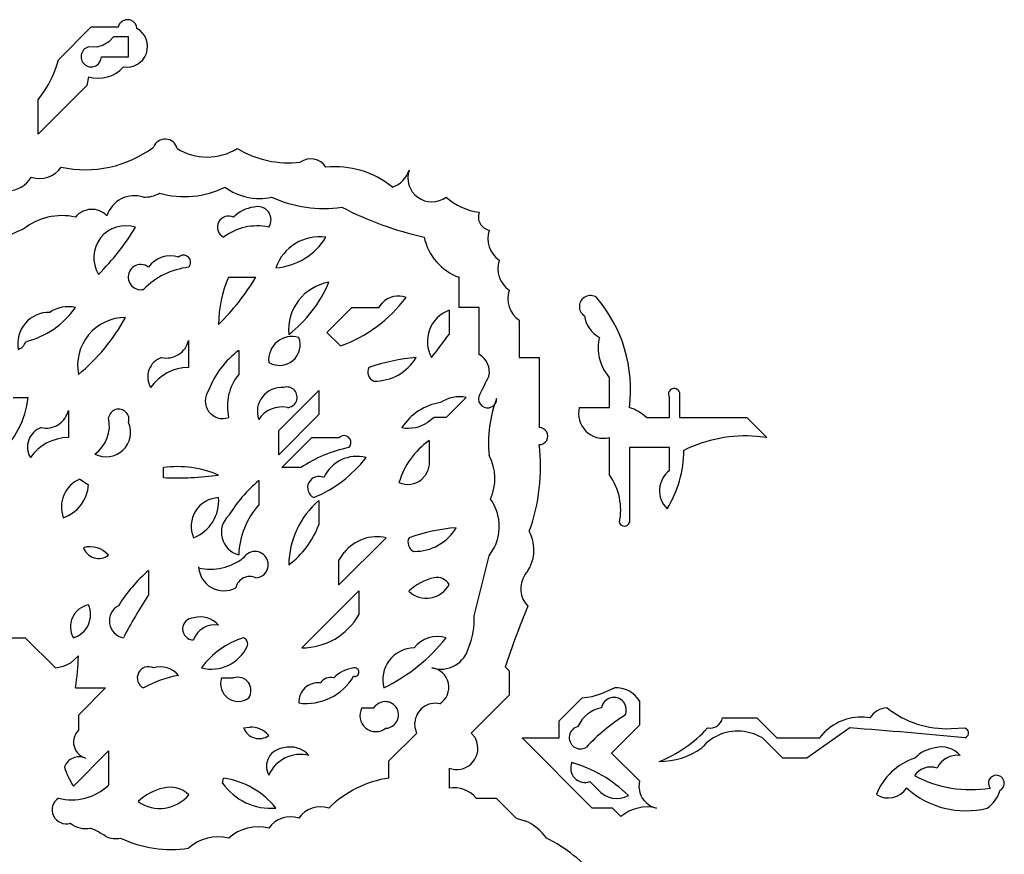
# Model space of a CAD drawing. Extents: x 0.03 to 1.4, y 0.1 to 1.71.
# Tile 7 of 7: x 0.88 to 1.37, y 1.3 to 1.71. Entities that reach past the tile are written whole.
import ezdxf

# ---------------------------------------------------------------- set-up
doc = ezdxf.new("R2010")
doc.units = 0
doc.header["$MEASUREMENT"] = 0
doc.linetypes.add('solid', pattern=[0])
doc.layers.add('1', color=7, linetype='solid')

msp = doc.modelspace()

# ---------------------------------------------------------------- linework, layer by layer
at = {"layer": '1', "color": 3, "linetype": 'solid'}
for p, q in [((0.895118, 1.69374), (0.911575, 1.710197)), ((0.911575, 1.710197), (0.925118, 1.710197)), ((0.925118, 1.710197), (0.925551, 1.711339)), ((0.925551, 1.711339), (0.92626, 1.712323)), ((0.922599, 1.705197), (0.920276, 1.702795)), ((0.930118, 1.705197), (0.922599, 1.705197)), ((0.930118, 1.695197), (0.930118, 1.705197)), ((0.914252, 1.700158), (0.910118, 1.700197)), ((0.917441, 1.701063), (0.914252, 1.700158)), ((0.920276, 1.702795), (0.917441, 1.701063)), ((0.916575, 1.695197), (0.930118, 1.695197)), ((0.90937, 1.680906), (0.885118, 1.656654)), ((0.910118, 1.685197), (0.90937, 1.680906)), ((0.885118, 1.67374), (0.887953, 1.677717)), ((0.885118, 1.656654), (0.885118, 1.67374)), ((0.980118, 1.585158), (0.993661, 1.585158)), ((1.095118, 1.570158), (1.095118, 1.585158)), ((1.055118, 1.570158), (1.05685, 1.57248)), ((1.029095, 1.557677), (1.041575, 1.570158)), ((1.041575, 1.570158), (1.055118, 1.570158)), ((1.090118, 1.568701), (1.090118, 1.556654)), ((1.105118, 1.570158), (1.095118, 1.570158)), ((1.105118, 1.546654), (1.105118, 1.570158)), ((1.125118, 1.563701), (1.125118, 1.545158)), ((0.960118, 1.553701), (0.960118, 1.540158)), ((1.035866, 1.550906), (1.029095, 1.557677)), ((0.985118, 1.548701), (0.985118, 1.536654)), ((1.125118, 1.545158), (1.135118, 1.545158)), ((1.135118, 1.545158), (1.135118, 1.510158)), ((1.170118, 1.535158), (1.167284, 1.539173)), ((1.170118, 1.520158), (1.170118, 1.535158)), ((1.005118, 1.508701), (1.025118, 1.528701)), ((1.025118, 1.528701), (1.025118, 1.516614)), ((0.872598, 1.525158), (0.880079, 1.525158)), ((1.098662, 1.525158), (1.088661, 1.515158)), ((1.200118, 1.515158), (1.200118, 1.525158)), ((1.205118, 1.527677), (1.205118, 1.515158)), ((0.900118, 1.518701), (0.900118, 1.505158)), ((1.155118, 1.520158), (1.170118, 1.520158)), ((1.025118, 1.516614), (1.005118, 1.496614)), ((1.082638, 1.515158), (1.07937, 1.512677)), ((1.088661, 1.515158), (1.082638, 1.515158)), ((1.188661, 1.515158), (1.200118, 1.515158)), ((1.205118, 1.515158), (1.238662, 1.515158)), ((1.238662, 1.515158), (1.248662, 1.505158)), ((1.005118, 1.496614), (1.005118, 1.508701)), ((1.006575, 1.490158), (1.021575, 1.505158)), ((1.021575, 1.505158), (1.035118, 1.505158)), ((1.035118, 1.505158), (1.035866, 1.505748)), ((1.035866, 1.505748), (1.036693, 1.506063)), ((1.080118, 1.503701), (1.080118, 1.491614)), ((1.170118, 1.486614), (1.170118, 1.505158)), ((1.248662, 1.505158), (1.24378, 1.505748)), ((1.180118, 1.500157), (1.180118, 1.462677)), ((1.200118, 1.500157), (1.180118, 1.500157)), ((1.200118, 1.488701), (1.200118, 1.500157)), ((0.947598, 1.485158), (0.947598, 1.490158)), ((1.016142, 1.490158), (1.006575, 1.490158)), ((1.079567, 1.488898), (1.078346, 1.486417)), ((1.080118, 1.491614), (1.079567, 1.488898)), ((0.905827, 1.484449), (0.910118, 1.481614)), ((1.078346, 1.486417), (1.076535, 1.484331)), ((0.995118, 1.483701), (0.995118, 1.471614)), ((1.025118, 1.473701), (1.025118, 1.461614)), ((1.058661, 1.455158), (1.035118, 1.431614)), ((1.110118, 1.446181), (1.112717, 1.450354)), ((1.035118, 1.443701), (1.037756, 1.447835)), ((1.102638, 1.416181), (1.110118, 1.446181)), ((0.965118, 1.440669), (0.965118, 1.440158)), ((1.035118, 1.431614), (1.035118, 1.443701)), ((0.940118, 1.438701), (0.940118, 1.426614)), ((0.993661, 1.435039), (0.993661, 1.435158)), ((1.016575, 1.400158), (1.045118, 1.428701)), ((1.045118, 1.428701), (1.045118, 1.416614)), ((0.870079, 1.405158), (0.878622, 1.405158)), ((0.878622, 1.405158), (0.893622, 1.390158)), ((0.901339, 1.392717), (0.905118, 1.396181)), ((0.893622, 1.390158), (0.897677, 1.390945)), ((0.897677, 1.390945), (0.901339, 1.392717)), ((1.11815, 1.390669), (1.120118, 1.388701)), ((1.042874, 1.385866), (1.04248, 1.385945)), ((1.120118, 1.388701), (1.120118, 1.376614)), ((0.976575, 1.385158), (0.982599, 1.385158)), ((0.976575, 1.385039), (0.976575, 1.385158)), ((0.903622, 1.380158), (0.918622, 1.380158)), ((0.918622, 1.380158), (0.905118, 1.366614)), ((1.120118, 1.376614), (1.101142, 1.357638)), ((1.156575, 1.375157), (1.161457, 1.375945)), ((1.161457, 1.375945), (1.166181, 1.377323)), ((1.166181, 1.377323), (1.172638, 1.380158)), ((1.052598, 1.370158), (1.053701, 1.371496)), ((1.145118, 1.363701), (1.156575, 1.375157)), ((1.185118, 1.373701), (1.185118, 1.361614)), ((0.905118, 1.366614), (0.905118, 1.359134)), ((1.046575, 1.370158), (1.052598, 1.370158)), ((1.073228, 1.360197), (1.073032, 1.362874)), ((1.145118, 1.355158), (1.145118, 1.363701)), ((1.185118, 1.361614), (1.171181, 1.347638)), ((1.226614, 1.365158), (1.243662, 1.365158)), ((1.243662, 1.365158), (1.253662, 1.355158)), ((0.90378, 1.357362), (0.902953, 1.355354)), ((0.905118, 1.359134), (0.90378, 1.357362)), ((0.987598, 1.360157), (0.990669, 1.36063)), ((1.058661, 1.360039), (1.058661, 1.360157)), ((1.060118, 1.343701), (1.074095, 1.357638)), ((1.074095, 1.357638), (1.073228, 1.360197)), ((1.101142, 1.357638), (1.102913, 1.355512)), ((1.242165, 1.357284), (1.237402, 1.358425)), ((1.246614, 1.355158), (1.242165, 1.357284)), ((1.290158, 1.360157), (1.268661, 1.345158)), ((1.275157, 1.355158), (1.278386, 1.358819)), ((1.340591, 1.359843), (1.347638, 1.360157)), ((1.347638, 1.360157), (1.348268, 1.359803)), ((1.102913, 1.355512), (1.104016, 1.353032)), ((1.126575, 1.355158), (1.145118, 1.355158)), ((1.161575, 1.320158), (1.126575, 1.355158)), ((1.256614, 1.345158), (1.246614, 1.355158)), ((1.253662, 1.355158), (1.275157, 1.355158)), ((0.902598, 1.331181), (0.920118, 1.348701)), ((0.920118, 1.348701), (0.920118, 1.331614)), ((1.171181, 1.347638), (1.185118, 1.333701)), ((1.345158, 1.346339), (1.345158, 1.346417)), ((1.060118, 1.335158), (1.060118, 1.343701)), ((1.268661, 1.345158), (1.256614, 1.345158)), ((0.89811, 1.340748), (0.89811, 1.340669)), ((1.090118, 1.340158), (1.090118, 1.330158)), ((0.977087, 1.332638), (0.977598, 1.335158)), ((1.160433, 1.333386), (1.16441, 1.32941)), ((1.185118, 1.333701), (1.184843, 1.330748)), ((1.184843, 1.330748), (1.185315, 1.327874)), ((1.318386, 1.330236), (1.318386, 1.330158)), ((1.103661, 1.325158), (1.113661, 1.325158)), ((1.113661, 1.325158), (1.123662, 1.315158)), ((1.171614, 1.320158), (1.161575, 1.320158)), ((1.175866, 1.315906), (1.171614, 1.320158)), ((1.123662, 1.315158), (1.128347, 1.313701))]:
    msp.add_line(p, q, dxfattribs=at)
for centre, radius, start, end in [((0.929682, 1.709099), 0.004701, 4.270193, 136.705362), ((0.929251, 1.700433), 0.010368, -99.168712, 60.411227), ((0.911513, 1.695323), 0.005069, 105.972441, 301.13257), ((0.838775, 1.709321), 0.058457, 327.272366, 344.541745), ((0.911469, 1.695342), 0.005108, 301.448978, 358.372632), ((0.91486, 1.701676), 0.017147, 253.947328, 317.978091), ((0.948371, 1.648036), 0.006164, 13.254023, 159.475246), ((0.90869, 1.695534), 0.056648, 257.650445, 306.768094), ((0.969373, 1.673642), 0.028467, 238.19487, 301.790385), ((1.010059, 1.692334), 0.049991, 239.077603, 276.625076), ((1.021003, 1.635016), 0.009246, 34.078812, 124.046399), ((0.88577, 1.647553), 0.013049, 251.246104, 325.893932), ((1.032991, 1.594377), 0.046024, 51.103834, 95.397785), ((1.057913, 1.642278), 0.012719, 288.222508, 343.665896), ((1.081537, 1.634897), 0.012035, 161.575337, 306.297907), ((0.869942, 1.641802), 0.013377, 269.405938, 330.411938), ((0.938069, 1.640644), 0.015454, 268.25362, 299.288972), ((0.957983, 1.671903), 0.046411, 254.563462, 296.024278), ((0.99547, 1.653291), 0.028749, 233.444545, 282.260764), ((0.933054, 1.611586), 0.014349, 71.535276, 162.477776), ((1.027512, 1.681756), 0.062223, 245.364973, 278.375425), ((1.109024, 1.647993), 0.030566, 228.226728, 262.658077), ((0.911809, 1.608604), 0.010511, 43.999095, 141.154335), ((0.994644, 1.603606), 0.016717, 97.029643, 136.10145), ((0.994632, 1.613899), 0.006618, -34.003352, 107.888732), ((1.116757, 1.775991), 0.175217, 242.766742, 257.099522), ((1.111572, 1.615392), 0.006847, 160.499105, 257.737427), ((0.896798, 1.585451), 0.030519, 77.07958, 128.984383), ((0.980106, 1.610193), 0.00559, 63.523587, 243.345461), ((0.969782, 1.392441), 0.235522, 113.041625, 126.417468), ((0.928785, 1.594955), 0.015991, 72.392874, 211.276015), ((0.83252, 1.670615), 0.117779, 314.531021, 329.137664), ((0.994265, 1.583346), 0.027482, 77.702541, 127.33311), ((1.122635, 1.60454), 0.01319, 161.611059, 235.259384), ((1.00131, 1.621859), 0.032027, 274.28118, 328.65089), ((1.025428, 1.58245), 0.022976, 81.909971, 161.022256), ((1.104625, 1.611094), 0.027624, 192.325498, 249.870094), ((0.950998, 1.582556), 0.013295, 71.948277, 144.921287), ((0.957598, 1.592682), 0.003532, -44.493532, 134.604655), ((1.127634, 1.58954), 0.01319, 161.610021, 235.260258), ((0.936234, 1.585262), 0.006278, 87.962741, 282.557058), ((0.936197, 1.585148), 0.006393, 52.165676, 87.669474), ((0.964785, 1.552246), 0.038237, 97.010406, 135.315975), ((1.031638, 1.561914), 0.056521, 155.717197, 180.263924), ((0.889905, 1.647949), 0.121277, 314.638582, 328.818585), ((1.034099, 1.558921), 0.024087, 99.511738, 185.401264), ((0.971433, 1.607082), 0.063558, 307.493276, 337.419814), ((1.132635, 1.57454), 0.01319, 161.610226, 235.259507), ((1.012222, 1.617179), 0.070365, 289.634708, 323.33091), ((1.064797, 1.564813), 0.011042, 69.516456, 136.026332), ((1.16065, 1.570532), 0.00552, 56.933383, 236.933388), ((1.110062, 1.529158), 0.070632, -7.320668, 40.636456), ((0.890487, 1.552007), 0.015674, 88.75949, 190.560762), ((0.86856, 1.594413), 0.042634, 283.923495, 325.324779), ((0.90024, 1.55336), 0.017134, 78.616942, 123.325213), ((1.095809, 1.553194), 0.016518, 110.153746, 209.112621), ((0.928733, 1.541124), 0.024034, 90.264208, 190.718512), ((0.844021, 1.610976), 0.096212, 309.422148, 331.560796), ((1.172335, 1.568158), 0.014869, 188.711997, 240.963282), ((0.873078, 1.554797), 0.006006, 289.457314, 342.904866), ((0.949115, 1.556137), 0.01127, 256.973819, 347.513284), ((1.011816, 1.543872), 0.011759, 73.693964, 185.829039), ((1.005458, 1.551513), 0.010324, -121.146234, 20.669203), ((0.687123, 1.85397), 0.500802, 321.929045, 323.581305), ((1.186498, 1.549915), 0.022013, 166.222042, 209.207356), ((1.011835, 1.513039), 0.04456, 126.838665, 159.421465), ((0.950123, 1.535389), 0.010394, 109.960889, 210.217882), ((1.082516, 1.445535), 0.100015, 95.079119, 108.9007), ((1.053068, 1.557196), 0.023854, 268.87263, 329.690226), ((1.100274, 1.53794), 0.00997, 347.302033, 420.930065), ((0.960349, 1.516715), 0.023444, 90.563787, 145.012426), ((1.054411, 1.537864), 0.004868, 151.884194, 248.134735), ((1.004335, 1.520854), 0.024878, 140.574405, 193.236949), ((1.269517, 1.449641), 0.181273, 151.639889, 155.23001), ((0.977197, 1.523464), 0.008805, 143.505266, 289.376947), ((1.00649, 1.518148), 0.01206, 84.728633, 199.443122), ((1.00917, 1.525278), 0.005126, -87.326666, 107.857928), ((1.20243, 1.526791), 0.002831, 18.246673, 215.244177), ((0.836052, 1.530081), 0.044301, 310.935718, 353.618919), ((1.095274, 1.50839), 0.017106, 78.577341, 123.363393), ((1.109328, 1.524533), 0.004532, -193.488251, 1.420513), ((1.171524, 1.5026), 0.061736, 159.077336, 185.930781), ((0.889077, 1.521197), 0.011319, 257.227383, 347.260075), ((0.92523, 1.514249), 0.005134, -17.821371, 171.140403), ((1.006626, 1.506796), 0.013648, 78.232072, 147.477028), ((1.090394, 1.494577), 0.028462, 99.154201, 146.811528), ((1.167124, 1.517163), 0.012374, 165.996505, 284.003528), ((1.172941, 1.498096), 0.023199, 47.342435, 71.979511), ((0.903143, 1.511103), 0.017464, 305.749757, 373.029559), ((0.89003, 1.500422), 0.010331, 109.541761, 210.636846), ((0.91898, 1.507734), 0.012185, -117.539102, 23.932804), ((1.069834, 1.527356), 0.017504, 259.269873, 303.010442), ((1.135138, 1.505886), 0.004272, -90.264905, 90.264905), ((0.900349, 1.481715), 0.023444, 90.563787, 145.012426), ((1.037627, 1.502659), 0.00353, -45.111535, 105.337534), ((1.103282, 1.471311), 0.03982, 125.570354, 163.414803), ((1.238164, 1.436104), 0.06987, 85.390192, 116.229872), ((1.053377, 1.434624), 0.066861, 101.437673, 123.841852), ((1.04139, 1.490552), 0.094379, -19.926711, 6.731233), ((1.152811, 1.498684), 0.054472, -32.215097, 0.100871), ((0.997794, 1.534463), 0.064284, 292.696764, 322.306409), ((1.04403, 1.47773), 0.018032, 75.117034, 155.676445), ((1.087719, 1.484552), 0.025256, 336.419055, 387.516742), ((0.954689, 1.439215), 0.051434, 66.596574, 97.923493), ((0.911827, 1.470489), 0.015195, 113.260321, 200.540337), ((0.954463, 1.636416), 0.151414, 267.401486, 277.840402), ((1.025106, 1.480154), 0.00559, 63.524598, 243.344778), ((1.069533, 1.492437), 0.010712, 245.658948, 310.822347), ((1.145329, 1.468946), 0.030442, 348.117147, 395.479745), ((1.207727, 1.478647), 0.012609, 127.119403, 225.551097), ((0.891931, 1.48246), 0.018207, 288.136933, 357.338613), ((1.042714, 1.427769), 0.073442, 130.396538, 148.464475), ((0.975714, 1.460866), 0.014304, 92.387741, 203.520308), ((0.95543, 1.473564), 0.019753, -68.719887, 4.627916), ((1.091226, 1.460822), 0.023904, 334.029472, 394.75344), ((1.026213, 1.444676), 0.041141, 139.097363, 177.300205), ((1.053105, 1.441068), 0.042991, 130.617536, 179.271798), ((0.987988, 1.45777), 0.011519, 133.094664, 255.57404), ((0.983402, 1.477277), 0.04456, 306.83867, 339.42147), ((1.102511, 1.360558), 0.099992, 95.077596, 108.902291), ((1.073067, 1.472197), 0.023855, 268.873942, 329.688696), ((1.177617, 1.463702), 0.002702, 202.360706, 337.727337), ((1.054235, 1.434293), 0.021329, 78.021995, 140.586999), ((1.074516, 1.452902), 0.004943, 152.848371, 247.170011), ((1.112874, 1.449108), 0.019582, -39.64249, 28.282792), ((0.915274, 1.453028), 0.008195, 200.504404, 306.231067), ((0.910967, 1.438611), 0.012028, 40.467635, 106.264466), ((0.971083, 1.466211), 0.026728, 257.105177, 308.164021), ((0.993244, 1.441655), 0.006644, -46.298314, 148.182416), ((0.97769, 1.441234), 0.012583, 182.51152, 298.332664), ((0.987717, 1.382766), 0.073446, 130.397044, 148.46397), ((0.990693, 1.428595), 0.007203, 65.662228, 167.461806), ((0.993002, 1.442273), 0.007263, 275.209212, 311.709726), ((1.088164, 1.409445), 0.0263, 102.129978, 133.681747), ((1.084045, 1.428008), 0.007287, 31.827828, 101.131852), ((1.138473, 1.429668), 0.012606, 146.563046, 224.03308), ((1.078819, 1.437924), 0.012932, 227.007423, 331.990251), ((1.137209, 1.297233), 0.235764, 146.716889, 152.756863), ((0.91228, 1.41068), 0.011146, 101.182538, 209.702367), ((0.899157, 1.416677), 0.012022, -73.365509, 24.250571), ((0.929148, 1.413601), 0.008584, 117.994127, 259.603934), ((1.537183, 1.251838), 0.441433, 157.480475, 161.669221), ((0.965984, 1.403666), 0.01198, 40.31597, 106.413657), ((1.016603, 1.43309), 0.032932, 269.950215, 329.981001), ((1.069209, 1.41394), 0.033504, 336.445584, 363.834511), ((0.962599, 1.409646), 0.005512, 90.000788, 269.999208), ((0.973112, 1.400465), 0.011135, 79.618982, 160.761172), ((1.084285, 1.391008), 0.014811, 72.81123, 141.848604), ((0.971479, 1.409302), 0.019763, 255.630615, 334.857319), ((0.998986, 1.366965), 0.039854, 106.601812, 144.412629), ((0.986358, 1.402146), 0.003257, -22.381512, 67.618497), ((1.016375, 1.463177), 0.092691, 296.406895, 321.248331), ((1.085936, 1.403848), 0.014369, 252.331312, 346.736281), ((0.796561, 1.398235), 0.108577, 350.415851, 358.916086), ((1.072971, 1.384253), 0.015909, 91.199807, 194.916155), ((0.940106, 1.385154), 0.00559, 63.523587, 243.345461), ((0.945984, 1.378665), 0.011981, 40.322466, 106.414224), ((0.9657, 1.329154), 0.058233, 100.469658, 118.853478), ((1.018779, 1.399894), 0.027501, 262.349417, 329.520865), ((1.044643, 1.373568), 0.016715, 97.026611, 136.103226), ((1.042997, 1.388029), 0.002166, -93.257586, 100.606719), ((1.080321, 1.380522), 0.009716, 302.014682, 442.588062), ((0.984887, 1.382211), 0.008782, 161.163627, 306.564571), ((0.984657, 1.378878), 0.006608, -34.265953, 108.147535), ((1.024681, 1.373135), 0.009576, 82.892385, 182.97835), ((1.030994, 1.37919), 0.006179, 74.952194, 146.086299), ((1.173435, 1.366408), 0.013772, 31.971685, 93.31832), ((1.058261, 1.36667), 0.00664, -61.622991, 133.376082), ((1.083321, 1.362199), 0.010311, 77.954363, 176.248606), ((1.172338, 1.369167), 0.006236, 335.037991, 530.862998), ((1.053569, 1.366307), 0.007984, 151.161143, 309.629769), ((1.168908, 1.354601), 0.015794, 99.940441, 156.627525), ((1.22945, 1.284401), 0.096923, 122.067546, 137.087525), ((1.308895, 1.360027), 0.010132, 91.096494, 149.579968), ((1.338451, 1.407682), 0.047887, 231.591279, 272.560403), ((1.220296, 1.366505), 0.00646, 259.279035, 347.968885), ((1.295582, 1.340314), 0.025261, 79.564563, 132.900619), ((0.995274, 1.363028), 0.008195, 200.505333, 306.232542), ((0.990992, 1.348651), 0.011984, 40.399862, 91.543291), ((1.057875, 1.368008), 0.008008, 275.636263, 296.255548), ((1.155751, 1.355364), 0.005663, 103.70309, 298.631703), ((1.171156, 1.403475), 0.06461, 291.656509, 317.899007), ((1.234254, 1.335138), 0.023499, 82.301184, 140.271684), ((1.144907, -0.642572), 2.00799, 84.20542, 85.851806), ((1.346611, 1.357662), 0.002707, -67.706187, 52.263573), ((0.911108, 1.353214), 0.008431, 165.293692, 252.851916), ((1.093936, 1.349975), 0.010533, -111.249652, 16.870408), ((1.008097, 1.341045), 0.009126, 93.129097, 209.045262), ((1.015932, 1.329654), 0.017278, 75.979339, 156.244532), ((1.010984, 1.338664), 0.011982, 40.32556, 106.411772), ((1.195017, 1.380057), 0.036632, 269.973216, 305.29208), ((1.334682, 1.333569), 0.016714, 97.025136, 136.105685), ((1.336054, 1.338927), 0.011739, 39.151075, 106.920136), ((1.343726, 1.335423), 0.011087, 82.583681, 154.720703), ((0.905523, 1.33781), 0.007974, 67.130931, 158.382456), ((1.157967, 1.340097), 0.00715, 157.146848, 290.177117), ((1.133543, 1.279842), 0.065507, 45.316372, 74.200706), ((1.332523, 1.315436), 0.031322, 108.397428, 158.473571), ((0.944495, 1.356805), 0.049111, 199.180897, 211.449922), ((1.330585, 1.330778), 0.009883, 71.624246, 145.489853), ((1.001219, 1.34949), 0.029434, 214.927578, 274.760205), ((0.971884, 1.295086), 0.040477, 38.272524, 81.884085), ((1.068248, 1.281398), 0.05437, 98.599248, 134.530917), ((1.35045, 1.388753), 0.059395, 241.863173, 279.406547), ((1.363256, 1.332599), 0.003945, 22.901761, 218.231224), ((1.363242, 1.332571), 0.003969, -61.136711, 23.195744), ((0.901833, 1.350784), 0.026492, 255.31648, 313.646248), ((0.953808, 1.303273), 0.027592, 103.005936, 133.083996), ((0.945769, 1.338639), 0.018662, 234.609587, 320.825597), ((0.950914, 1.317029), 0.013541, 46.493309, 104.173417), ((1.092439, 1.315603), 0.014739, 40.410896, 99.0613), ((1.173801, 1.33702), 0.012088, 219.019127, 298.703645), ((1.195997, 1.331056), 0.011146, 196.587215, 257.904726), ((1.309272, 1.336045), 0.01085, 237.150336, 327.141855), ((1.347995, 1.362837), 0.04404, 227.753686, 284.069043), ((1.348163, 1.334508), 0.017836, 306.214391, 342.330502), ((0.899037, 1.319334), 0.007019, 123.940654, 287.447118), ((1.025934, 1.307711), 0.013131, 71.416683, 145.452936), ((1.188958, 1.300474), 0.020237, 76.561182, 130.310573), ((0.908794, 1.322091), 0.012162, 231.00921, 281.128985), ((1.010999, 1.302516), 0.013296, 71.950353, 144.92044), ((1.118871, 1.291761), 0.023898, 34.093822, 66.640421), ((0.888972, 1.259943), 0.054891, 57.011497, 66.178222), ((0.994804, 1.288914), 0.021898, 75.955559, 132.116691), ((0.923796, 1.316988), 0.012061, 245.833371, 281.214307), ((0.951341, 1.358457), 0.058956, 244.695489, 278.561462), ((0.974804, 1.283913), 0.021899, 75.956611, 132.115666), ((1.106698, 1.239579), 0.072954, 38.664967, 64.01547)]:
    msp.add_arc(centre, radius, start, end, dxfattribs=at)

doc.saveas('drawing.dxf')
